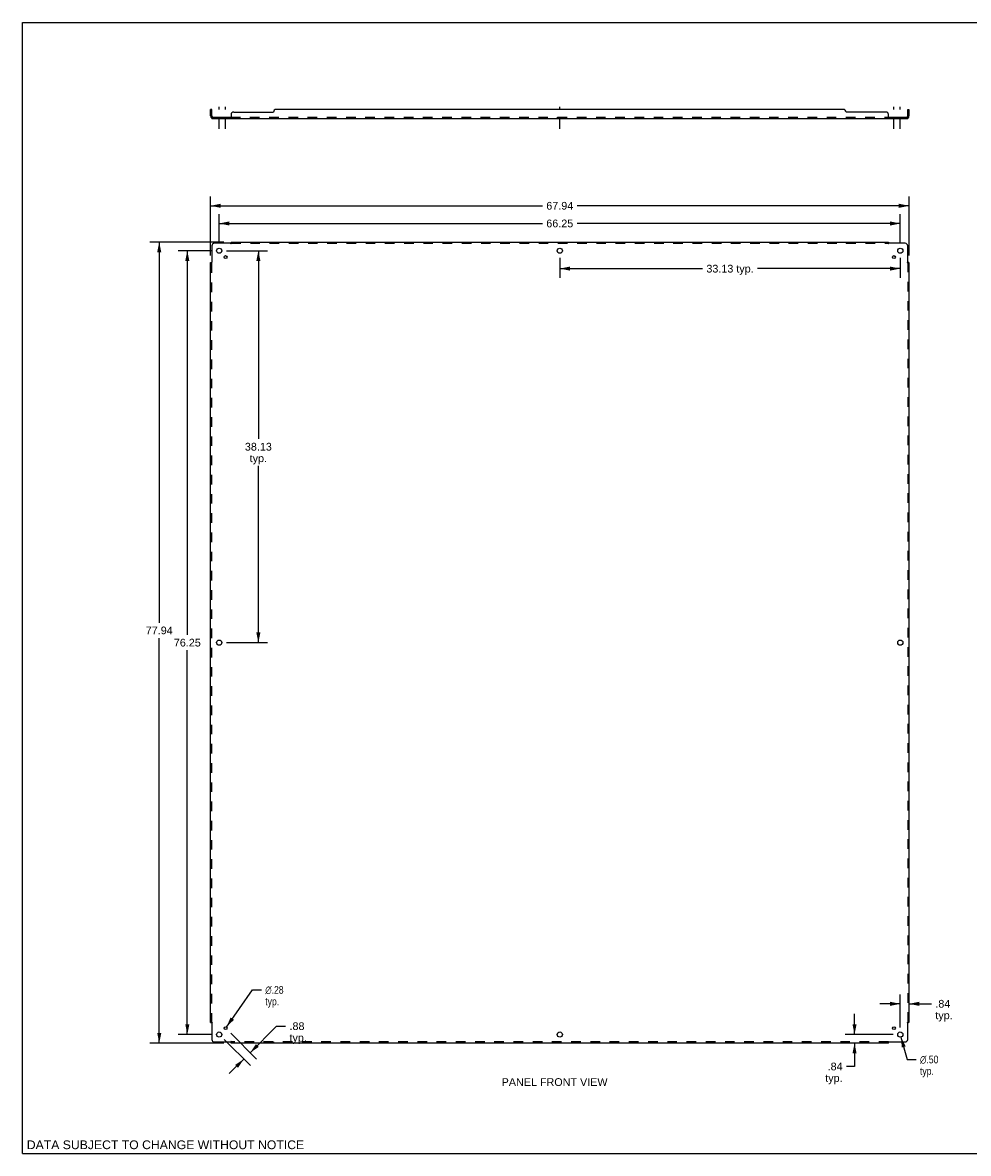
# Model space of a CAD drawing. Header units: inches. Extents: x 0 to 170, y 0 to 110.
# Tile 1 of 2: x 0 to 92, y 0 to 110. Entities that reach past the tile are written whole.
import ezdxf

# ---------------------------------------------------------------- set-up
doc = ezdxf.new("R2010")
doc.units = ezdxf.units.IN
doc.header["$LTSCALE"] = 9.35
doc.header["$MEASUREMENT"] = 0
doc.linetypes.add('DASHED', pattern=[0.2, 0.1, -0.1])
doc.linetypes.add('HIDDEN', pattern=[0.2, 0.1, -0.1])
doc.layers.get('0').update_dxf_attribs({"linetype": 'CONTINUOUS'})
for name, color, linetype in [('21_WIDE_OR_GREATER', 7, 'CONTINUOUS'), ('DEFAULT_2', 8, 'HIDDEN'), ('DIMENSIONS', 7, 'CONTINUOUS')]:
    doc.layers.add(name, color=color, linetype=linetype)
doc.styles.get("Standard").update_dxf_attribs({"font": 'arial.ttf'})
doc.styles.add('TEXTSTYLE_1', font='gdt', dxfattribs={"width": 0.8})
doc.dimstyles.new('DIMSTYLE_1', dxfattribs={"dimtxt": 0.75, "dimasz": 1, "dimexe": 0.09, "dimexo": 0.07, "dimgap": 0.0375, "dimtad": 0, "dimtih": 1, "dimtoh": 1, "dimzin": 4, "dimdsep": 46, "dimtxsty": 'Standard', "dimblk": '_FILLED', "dimblk1": '_FILLED', "dimblk2": '_FILLED', "dimcen": 0.09, "dimadec": 3, "dimazin": 1, "dimtfac": 1, "dimtdec": 3, "dimtofl": 0, "dimtmove": 0, "dimatfit": 3, "dimldrblk": '_FILLED', "dimfxl": 0, "dimtolj": 1, "dimtzin": 4, "dimarcsym": 0})
doc.dimstyles.new('DIMSTYLE_2', dxfattribs={"dimtxt": 0.75, "dimasz": 1, "dimexe": 0.09, "dimexo": 0.07, "dimgap": 0.09, "dimtad": 0, "dimtih": 1, "dimtoh": 1, "dimzin": 4, "dimdsep": 46, "dimtxsty": 'Standard', "dimblk": '_FILLED', "dimblk1": '_FILLED', "dimblk2": '_FILLED', "dimcen": 0.09, "dimadec": 3, "dimazin": 1, "dimtfac": 1, "dimtdec": 3, "dimtofl": 0, "dimtmove": 0, "dimatfit": 1, "dimldrblk": '_FILLED', "dimfxl": 0, "dimtolj": 1, "dimtzin": 4, "dimarcsym": 0})

# ---------------------------------------------------------------- blocks, each defined once
blk = doc.blocks.new('_FILLED')
at = {"color": 0, "linetype": 'ByBlock'}
blk.add_solid([(0, 0), (-1, 0.2), (-1, -0.2)], dxfattribs=at)
blk = doc.blocks.new('*D1')
at = {"layer": 'DIMENSIONS', "color": 2, "linetype": 'Continuous'}
for p, q in [((19.82, 87.81), (23.83, 87.81)), ((22.93, 87.81), (22.93, 69.5)), ((22.93, 49.69), (22.93, 66.87)), ((19.82, 49.69), (23.83, 49.69))]:
    blk.add_line(p, q, dxfattribs=at)
for p, rotation in [((22.93, 87.81), 90), ((22.93, 49.69), 270)]:
    blk.add_blockref('_FILLED', p, dxfattribs=dict(at, rotation=rotation))
at = {"layer": 'DIMENSIONS', "color": 2, "linetype": 'Continuous', "insert": (22.93, 69.12), "char_height": 0.75, "width": 2.6208, "attachment_point": 2, "line_spacing_factor": 0.9}
blk.add_mtext('38.13\\Ptyp.', dxfattribs=at)
blk = doc.blocks.new('*D2')
at = {"layer": 'DIMENSIONS', "color": 2, "linetype": 'Continuous'}
for p, q in [((52.25, 87.11), (52.25, 85.17)), ((85.37, 87.11), (85.37, 85.17)), ((52.25, 86.07), (66.14, 86.07)), ((85.37, 86.07), (71.48, 86.07))]:
    blk.add_line(p, q, dxfattribs=at)
at = {"layer": 'DIMENSIONS', "color": 2, "linetype": 'Continuous', "rotation": 180}
blk.add_blockref('_FILLED', (52.25, 86.07), dxfattribs=at)
at = {"layer": 'DIMENSIONS', "color": 2, "linetype": 'Continuous'}
blk.add_blockref('_FILLED', (85.37, 86.07), dxfattribs=at)
at = {"layer": 'DIMENSIONS', "color": 2, "linetype": 'Continuous', "insert": (68.81, 86.44), "char_height": 0.75, "width": 4.5976, "attachment_point": 2, "line_spacing_factor": 0.9}
blk.add_mtext('33.13 typ.', dxfattribs=at)
blk = doc.blocks.new('*D3')
at = {"layer": 'DIMENSIONS', "color": 2, "linetype": 'Continuous'}
for p, q in [((19.12, 88.51), (19.12, 91.36)), ((85.37, 88.51), (85.37, 91.36)), ((19.12, 90.46), (50.56, 90.46)), ((85.37, 90.46), (53.93, 90.46))]:
    blk.add_line(p, q, dxfattribs=at)
at = {"layer": 'DIMENSIONS', "color": 2, "linetype": 'Continuous', "rotation": 180}
blk.add_blockref('_FILLED', (19.12, 90.46), dxfattribs=at)
at = {"layer": 'DIMENSIONS', "color": 2, "linetype": 'Continuous'}
blk.add_blockref('_FILLED', (85.37, 90.46), dxfattribs=at)
at = {"layer": 'DIMENSIONS', "color": 2, "linetype": 'Continuous', "insert": (52.25, 90.84), "char_height": 0.75, "width": 2.6208, "attachment_point": 2, "line_spacing_factor": 0.9}
blk.add_mtext('66.25', dxfattribs=at)
blk = doc.blocks.new('*D4')
at = {"layer": 'DIMENSIONS', "color": 2, "linetype": 'Continuous'}
for p, q in [((18.28, 87.35), (18.28, 93.08)), ((86.22, 87.35), (86.22, 93.08)), ((18.28, 92.18), (50.56, 92.18)), ((86.22, 92.18), (53.93, 92.18))]:
    blk.add_line(p, q, dxfattribs=at)
at = {"layer": 'DIMENSIONS', "color": 2, "linetype": 'Continuous', "rotation": 180}
blk.add_blockref('_FILLED', (18.28, 92.18), dxfattribs=at)
at = {"layer": 'DIMENSIONS', "color": 2, "linetype": 'Continuous'}
blk.add_blockref('_FILLED', (86.22, 92.18), dxfattribs=at)
at = {"layer": 'DIMENSIONS', "color": 2, "linetype": 'Continuous', "insert": (52.25, 92.56), "char_height": 0.75, "width": 2.6208, "attachment_point": 2, "line_spacing_factor": 0.9}
blk.add_mtext('67.94', dxfattribs=at)
blk = doc.blocks.new('*D5')
at = {"layer": 'DIMENSIONS', "color": 2, "linetype": 'Continuous'}
for p, q in [((18.42, 87.81), (15.12, 87.81)), ((16.02, 87.81), (16.02, 50.44)), ((16.02, 11.56), (16.02, 48.94)), ((18.42, 11.56), (15.12, 11.56))]:
    blk.add_line(p, q, dxfattribs=at)
for p, rotation in [((16.02, 87.81), 90), ((16.02, 11.56), 270)]:
    blk.add_blockref('_FILLED', p, dxfattribs=dict(at, rotation=rotation))
at = {"layer": 'DIMENSIONS', "color": 2, "linetype": 'Continuous', "insert": (16.02, 50.06), "char_height": 0.75, "width": 2.6208, "attachment_point": 2, "line_spacing_factor": 0.9}
blk.add_mtext('76.25', dxfattribs=at)
blk = doc.blocks.new('*D6')
at = {"layer": '21_WIDE_OR_GREATER', "color": 2, "linetype": 'Continuous'}
for p, q in [((19.58, 88.65), (12.39, 88.65)), ((13.29, 88.65), (13.29, 51.62)), ((13.29, 10.72), (13.29, 50.12)), ((19.58, 10.72), (12.39, 10.72))]:
    blk.add_line(p, q, dxfattribs=at)
for p, rotation in [((13.29, 88.65), 90), ((13.29, 10.72), 270)]:
    blk.add_blockref('_FILLED', p, dxfattribs=dict(at, rotation=rotation))
at = {"layer": '21_WIDE_OR_GREATER', "color": 2, "linetype": 'Continuous', "insert": (13.29, 51.25), "char_height": 0.75, "width": 2.6208, "attachment_point": 2, "line_spacing_factor": 0.9}
blk.add_mtext('77.94', dxfattribs=at)
blk = doc.blocks.new('*D7')
at = {"layer": 'DIMENSIONS', "color": 2, "linetype": 'Continuous'}
for p, q in [((19.82, 12.29), (22.35, 15.91)), ((22.35, 15.91), (23.22, 15.91))]:
    blk.add_line(p, q, dxfattribs=at)
at = {"layer": 'DIMENSIONS', "color": 2, "linetype": 'Continuous', "rotation": 235.0552092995}
blk.add_blockref('_FILLED', (19.82, 12.29), dxfattribs=at)
at = {"layer": 'DIMENSIONS', "color": 2, "linetype": 'Continuous', "insert": (23.6, 16.28), "char_height": 0.75, "width": 2.4554, "attachment_point": 1, "line_spacing_factor": 0.9, "style": 'TEXTSTYLE_1'}
blk.add_mtext('{\\fgdt;n}\\fArial;.28\\Ptyp.', dxfattribs=at)
blk = doc.blocks.new('*D8')
at = {"layer": 'DIMENSIONS', "color": 2, "linetype": 'Continuous'}
for p, q in [((22.13, 9.79), (24.71, 12.38)), ((24.71, 12.38), (25.58, 12.38)), ((19.62, 11.07), (22.15, 8.54)), ((20.24, 11.68), (22.76, 9.16)), ((21.51, 9.17), (20.09, 7.76))]:
    blk.add_line(p, q, dxfattribs=at)
for p, rotation in [((22.13, 9.79), 225), ((21.51, 9.17), 45)]:
    blk.add_blockref('_FILLED', p, dxfattribs=dict(at, rotation=rotation))
at = {"layer": 'DIMENSIONS', "color": 2, "linetype": 'Continuous', "insert": (25.96, 12.75), "char_height": 0.75, "width": 1.6868, "attachment_point": 1, "line_spacing_factor": 0.9}
blk.add_mtext('.88\\Ptyp.', dxfattribs=at)
blk = doc.blocks.new('*D9')
at = {"layer": 'DIMENSIONS', "color": 2, "linetype": 'Continuous'}
for p, q in [((85.44, 11.32), (86.04, 9.14)), ((86.04, 9.14), (86.92, 9.14))]:
    blk.add_line(p, q, dxfattribs=at)
at = {"layer": 'DIMENSIONS', "color": 2, "linetype": 'Continuous', "rotation": 105.3870914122}
blk.add_blockref('_FILLED', (85.44, 11.32), dxfattribs=at)
at = {"layer": 'DIMENSIONS', "color": 2, "linetype": 'Continuous', "insert": (87.29, 9.51), "char_height": 0.75, "width": 2.4554, "attachment_point": 1, "line_spacing_factor": 0.9, "style": 'TEXTSTYLE_1'}
blk.add_mtext('{\\fgdt;n}\\fArial;.50\\Ptyp.', dxfattribs=at)
blk = doc.blocks.new('*D10')
at = {"layer": '21_WIDE_OR_GREATER', "color": 2, "linetype": 'Continuous'}
for p, q in [((80.92, 11.56), (80.92, 13.56)), ((84.67, 11.56), (80.02, 11.56)), ((80.92, 10.72), (80.92, 8.45)), ((80.92, 8.45), (80.13, 8.45))]:
    blk.add_line(p, q, dxfattribs=at)
for p, rotation in [((80.92, 11.56), 270), ((80.92, 10.72), 90)]:
    blk.add_blockref('_FILLED', p, dxfattribs=dict(at, rotation=rotation))
at = {"layer": '21_WIDE_OR_GREATER', "color": 2, "linetype": 'Continuous', "insert": (79.76, 8.83), "char_height": 0.75, "width": 1.6868, "attachment_point": 3, "line_spacing_factor": 0.9}
blk.add_mtext('.84\\Ptyp.', dxfattribs=at)
blk = doc.blocks.new('*D11')
at = {"layer": 'DIMENSIONS', "color": 2, "linetype": 'Continuous'}
for p, q in [((85.37, 12.26), (85.37, 15.45)), ((85.37, 14.55), (83.37, 14.55)), ((86.22, 14.55), (88.4, 14.55))]:
    blk.add_line(p, q, dxfattribs=at)
blk.add_blockref('_FILLED', (85.37, 14.55), dxfattribs=at)
at = {"layer": 'DIMENSIONS', "color": 2, "linetype": 'Continuous', "rotation": 180}
blk.add_blockref('_FILLED', (86.22, 14.55), dxfattribs=at)
at = {"layer": 'DIMENSIONS', "color": 2, "linetype": 'Continuous', "insert": (88.78, 14.93), "char_height": 0.75, "width": 1.6868, "attachment_point": 1, "line_spacing_factor": 0.9}
blk.add_mtext('.84\\Ptyp.', dxfattribs=at)

msp = doc.modelspace()

# ---------------------------------------------------------------- linework, layer by layer
at = {"color": 7, "linetype": 'Continuous'}
for p, q in [((0, 0), (0, 110)), ((0, 110), (170, 110)), ((18.405, 101.554), (18.28, 101.554)), ((18.405, 101.304), (18.28, 101.304)), ((18.405, 100.916), (18.405, 101.554)), ((86.092, 101.554), (86.217, 101.554)), ((86.092, 100.916), (86.092, 101.554)), ((86.092, 101.304), (86.217, 101.304)), ((18.366, 100.733), (18.405, 100.779)), ((18.405, 100.804), (18.405, 100.679)), ((18.405, 100.804), (20.244, 100.804)), ((20.244, 100.804), (20.244, 100.679)), ((84.253, 100.804), (86.092, 100.804)), ((84.253, 100.804), (84.253, 100.679)), ((86.092, 100.804), (86.092, 100.679)), ((86.131, 100.733), (86.092, 100.779)), ((0, 0), (170, 0))]:
    msp.add_line(p, q, dxfattribs=at)
at = {"color": 3, "linetype": 'Continuous'}
for p, q in [((18.28, 100.916), (18.28, 101.554)), ((20.53, 101.304), (24.405, 101.304)), ((79.842, 101.554), (24.655, 101.554)), ((83.967, 101.304), (80.092, 101.304)), ((86.217, 101.554), (86.217, 100.916)), ((18.405, 100.679), (86.092, 100.679)), ((20.28, 101.054), (20.28, 100.733)), ((84.217, 100.733), (84.217, 101.054)), ((18.405, 88.279), (18.405, 86.69)), ((20.244, 88.529), (18.655, 88.529)), ((20.263, 88.548), (20.256, 88.541)), ((20.28, 88.654), (20.28, 88.568)), ((20.28, 88.654), (84.217, 88.654)), ((84.217, 88.654), (84.217, 88.568)), ((85.842, 88.529), (84.253, 88.529)), ((86.092, 86.69), (86.092, 88.279)), ((18.28, 12.717), (18.28, 86.654)), ((18.28, 86.654), (18.366, 86.654)), ((86.111, 86.671), (86.104, 86.678)), ((86.217, 86.654), (86.131, 86.654)), ((86.217, 86.654), (86.217, 12.717)), ((18.28, 12.717), (18.366, 12.717)), ((18.386, 12.7), (18.393, 12.693)), ((18.405, 12.681), (18.405, 11.092)), ((86.092, 11.092), (86.092, 12.681)), ((86.217, 12.717), (86.131, 12.717)), ((18.655, 10.842), (20.244, 10.842)), ((20.28, 10.717), (20.28, 10.803)), ((84.217, 10.717), (20.28, 10.717)), ((84.217, 10.717), (84.217, 10.803)), ((84.234, 10.823), (84.242, 10.83)), ((84.253, 10.842), (85.842, 10.842))]:
    msp.add_line(p, q, dxfattribs=at)
at = {"color": 2, "linetype": 'DASHED'}
for p, q in [((19.124, 99.679), (19.124, 101.804)), ((19.742, 99.679), (19.742, 101.804)), ((52.249, 99.679), (52.249, 101.804)), ((84.755, 99.679), (84.755, 101.804)), ((85.374, 99.679), (85.374, 101.804))]:
    msp.add_line(p, q, dxfattribs=at)
at = {"color": 3, "linetype": 'Continuous'}
for points in [[(18.366, 100.733), (18.369, 100.73), (18.371, 100.728), (18.373, 100.725), (18.375, 100.721), (18.377, 100.717), (18.379, 100.713), (18.381, 100.709)], [(18.381, 100.709), (18.384, 100.702), (18.386, 100.698), (18.388, 100.694), (18.389, 100.691), (18.391, 100.688), (18.393, 100.685), (18.395, 100.683), (18.397, 100.681), (18.399, 100.68), (18.401, 100.679), (18.403, 100.679), (18.405, 100.679)], [(20.266, 100.705), (20.264, 100.702), (20.263, 100.698), (20.261, 100.694), (20.259, 100.691), (20.258, 100.688), (20.256, 100.685), (20.254, 100.683), (20.252, 100.681), (20.25, 100.68), (20.248, 100.679), (20.246, 100.679), (20.244, 100.679)], [(20.28, 100.733), (20.278, 100.73), (20.276, 100.728), (20.275, 100.725), (20.273, 100.721), (20.271, 100.717), (20.269, 100.713), (20.266, 100.705)], [(84.217, 100.733), (84.219, 100.73), (84.221, 100.728), (84.223, 100.725), (84.224, 100.721), (84.226, 100.717), (84.228, 100.713)], [(84.228, 100.713), (84.231, 100.705), (84.233, 100.702), (84.234, 100.698), (84.236, 100.694), (84.238, 100.691), (84.24, 100.688), (84.242, 100.685), (84.244, 100.683), (84.246, 100.681), (84.247, 100.68), (84.249, 100.679), (84.251, 100.679), (84.253, 100.679)], [(86.113, 100.702), (86.111, 100.698), (86.109, 100.694), (86.108, 100.691), (86.106, 100.688), (86.104, 100.685), (86.102, 100.683), (86.1, 100.681), (86.098, 100.68), (86.096, 100.679), (86.094, 100.679), (86.092, 100.679)], [(86.131, 100.733), (86.128, 100.73), (86.126, 100.728), (86.124, 100.725), (86.122, 100.721), (86.12, 100.717), (86.118, 100.713), (86.116, 100.709), (86.113, 100.702)], [(20.256, 88.541), (20.254, 88.539), (20.252, 88.537), (20.25, 88.535), (20.248, 88.533), (20.246, 88.531), (20.244, 88.529)], [(20.28, 88.568), (20.278, 88.565), (20.276, 88.563), (20.275, 88.561), (20.273, 88.559), (20.271, 88.557), (20.269, 88.555), (20.268, 88.553), (20.266, 88.551), (20.264, 88.55), (20.263, 88.548)], [(84.217, 88.568), (84.219, 88.565), (84.221, 88.563), (84.223, 88.561), (84.224, 88.559), (84.226, 88.557), (84.228, 88.555), (84.229, 88.553), (84.231, 88.551), (84.233, 88.55), (84.234, 88.548), (84.24, 88.543)], [(84.24, 88.543), (84.242, 88.541), (84.244, 88.539), (84.246, 88.537), (84.247, 88.535), (84.249, 88.533), (84.251, 88.531), (84.253, 88.529)], [(18.366, 86.654), (18.369, 86.656), (18.371, 86.658), (18.373, 86.66), (18.375, 86.661), (18.377, 86.663), (18.379, 86.665), (18.381, 86.666), (18.383, 86.668), (18.384, 86.67), (18.386, 86.671), (18.391, 86.676)], [(18.391, 86.676), (18.393, 86.678), (18.395, 86.68), (18.397, 86.682), (18.399, 86.684), (18.401, 86.686), (18.403, 86.688), (18.405, 86.69)], [(86.104, 86.678), (86.102, 86.68), (86.1, 86.682), (86.098, 86.684), (86.096, 86.686), (86.094, 86.688), (86.092, 86.69)], [(86.131, 86.654), (86.128, 86.656), (86.126, 86.658), (86.124, 86.66), (86.122, 86.661), (86.12, 86.663), (86.118, 86.665), (86.116, 86.666), (86.114, 86.668), (86.113, 86.67), (86.111, 86.671)], [(18.366, 12.717), (18.369, 12.715), (18.371, 12.713), (18.373, 12.711), (18.375, 12.71), (18.377, 12.708), (18.379, 12.706), (18.381, 12.705), (18.383, 12.703), (18.384, 12.701), (18.386, 12.7)], [(18.393, 12.693), (18.395, 12.69), (18.397, 12.688), (18.399, 12.687), (18.401, 12.685), (18.403, 12.683), (18.405, 12.681)], [(86.106, 12.694), (86.104, 12.693), (86.102, 12.69), (86.1, 12.688), (86.098, 12.687), (86.096, 12.685), (86.094, 12.683), (86.092, 12.681)], [(86.131, 12.717), (86.128, 12.715), (86.126, 12.713), (86.124, 12.711), (86.122, 12.71), (86.12, 12.708), (86.118, 12.706), (86.116, 12.705), (86.114, 12.703), (86.113, 12.701), (86.111, 12.7), (86.106, 12.694)], [(20.258, 10.828), (20.256, 10.83), (20.254, 10.832), (20.252, 10.834), (20.25, 10.836), (20.248, 10.838), (20.246, 10.84), (20.244, 10.842)], [(20.28, 10.803), (20.278, 10.806), (20.276, 10.808), (20.275, 10.81), (20.273, 10.812), (20.271, 10.814), (20.269, 10.816), (20.268, 10.818), (20.266, 10.82), (20.264, 10.821), (20.263, 10.823), (20.258, 10.828)], [(84.217, 10.803), (84.219, 10.806), (84.221, 10.808), (84.223, 10.81), (84.224, 10.812), (84.226, 10.814), (84.228, 10.816), (84.229, 10.818), (84.231, 10.82), (84.233, 10.821), (84.234, 10.823)], [(84.242, 10.83), (84.244, 10.832), (84.246, 10.834), (84.247, 10.836), (84.249, 10.838), (84.251, 10.84), (84.253, 10.842)]]:
    msp.add_lwpolyline(points, dxfattribs=at)
at = {"color": 7, "linetype": 'Continuous'}
for points in [[(18.416, 100.808), (18.413, 100.806), (18.411, 100.805), (18.409, 100.804), (18.407, 100.804)], [(18.428, 100.818), (18.426, 100.816), (18.424, 100.814), (18.421, 100.812), (18.419, 100.81), (18.416, 100.808)], [(18.446, 100.829), (18.445, 100.83), (18.444, 100.83), (18.443, 100.83), (18.442, 100.829), (18.441, 100.829), (18.439, 100.828), (18.438, 100.827), (18.436, 100.825), (18.434, 100.824), (18.432, 100.822), (18.428, 100.818)], [(20.257, 100.814), (20.256, 100.812), (20.254, 100.81), (20.252, 100.808), (20.251, 100.806), (20.249, 100.805), (20.248, 100.804), (20.246, 100.804), (20.244, 100.804)], [(20.28, 100.829), (20.278, 100.83), (20.276, 100.83), (20.274, 100.83), (20.272, 100.829), (20.271, 100.829), (20.269, 100.828), (20.267, 100.827), (20.266, 100.825), (20.264, 100.824), (20.263, 100.822), (20.261, 100.82), (20.26, 100.818), (20.257, 100.814)], [(84.217, 100.829), (84.219, 100.83), (84.221, 100.83), (84.223, 100.83), (84.225, 100.829), (84.226, 100.829), (84.228, 100.828), (84.23, 100.827), (84.231, 100.825), (84.233, 100.824), (84.234, 100.822), (84.236, 100.82), (84.237, 100.818)], [(84.237, 100.818), (84.24, 100.814), (84.242, 100.812), (84.243, 100.81), (84.245, 100.808), (84.246, 100.806), (84.248, 100.805), (84.249, 100.804), (84.251, 100.804), (84.253, 100.804)], [(86.051, 100.829), (86.052, 100.83), (86.053, 100.83), (86.054, 100.83), (86.055, 100.829), (86.056, 100.829), (86.058, 100.828), (86.059, 100.827), (86.061, 100.825), (86.063, 100.824), (86.065, 100.822)], [(86.065, 100.822), (86.069, 100.818), (86.071, 100.816), (86.074, 100.814), (86.076, 100.812), (86.079, 100.81), (86.081, 100.808)], [(86.081, 100.808), (86.084, 100.806), (86.086, 100.805), (86.088, 100.804), (86.09, 100.804)]]:
    msp.add_lwpolyline(points, dxfattribs=at)
at = {"color": 3, "linetype": 'Continuous'}
for centre, radius in [((19.124, 87.81), 0.25), ((52.249, 87.81), 0.25), ((85.374, 87.81), 0.25), ((19.742, 87.192), 0.141), ((84.755, 87.192), 0.141), ((19.124, 49.685), 0.25), ((85.374, 49.685), 0.25), ((19.742, 12.179), 0.141), ((84.755, 12.179), 0.141), ((19.124, 11.56), 0.25), ((52.249, 11.56), 0.25), ((85.374, 11.56), 0.25)]:
    msp.add_circle(centre, radius, dxfattribs=at)
for centre, radius, start, end in [((20.53, 101.054), 0.25, 90, 180), ((24.655, 101.304), 0.25, 90, 180), ((79.842, 101.304), 0.25, 0, 90), ((83.967, 101.054), 0.25, 0, 90), ((18.517, 100.916), 0.237, 180, 230.56585), ((85.98, 100.916), 0.237, 309.43415, 360), ((18.655, 88.279), 0.25, 90, 180), ((85.842, 88.279), 0.25, 0, 90), ((18.655, 11.092), 0.25, 180, 270), ((85.842, 11.092), 0.25, 270, 360)]:
    msp.add_arc(centre, radius, start, end, dxfattribs=at)
at = {"color": 7, "linetype": 'Continuous'}
for centre, start, end in [((18.517, 100.916), 180, 270), ((85.98, 100.916), 270, 360)]:
    msp.add_arc(centre, 0.112, start, end, dxfattribs=at)
at = {"layer": 'DEFAULT_2', "color": 8, "linetype": 'HIDDEN'}
for p, q in [((18.405, 100.779), (18.446, 100.829)), ((18.407, 100.804), (18.405, 100.804)), ((18.874, 100.804), (18.874, 100.679)), ((19.374, 100.804), (19.374, 100.679)), ((19.602, 100.804), (19.602, 100.679)), ((19.883, 100.804), (19.883, 100.679)), ((20.244, 100.804), (84.253, 100.804)), ((20.248, 100.679), (20.246, 100.679)), ((20.252, 100.681), (20.25, 100.68)), ((51.999, 100.804), (51.999, 100.679)), ((52.499, 100.804), (52.499, 100.679)), ((84.614, 100.804), (84.614, 100.679)), ((84.895, 100.804), (84.895, 100.679)), ((85.124, 100.804), (85.124, 100.679)), ((85.624, 100.804), (85.624, 100.679)), ((86.092, 100.779), (86.051, 100.829)), ((86.09, 100.804), (86.092, 100.804)), ((20.28, 88.488), (20.28, 88.568)), ((20.28, 88.529), (84.217, 88.529)), ((24.405, 88.529), (24.405, 88.654)), ((80.092, 88.529), (80.092, 88.654)), ((84.217, 88.488), (84.217, 88.568)), ((18.366, 86.654), (18.446, 86.654)), ((18.405, 12.717), (18.405, 86.654)), ((86.051, 86.654), (86.131, 86.654)), ((86.092, 86.654), (86.092, 12.717)), ((18.405, 82.529), (18.28, 82.529)), ((86.092, 82.529), (86.217, 82.529)), ((18.405, 16.842), (18.28, 16.842)), ((86.092, 16.842), (86.217, 16.842)), ((18.366, 12.717), (18.446, 12.717)), ((86.051, 12.717), (86.131, 12.717)), ((20.28, 10.803), (20.28, 10.883)), ((84.217, 10.842), (20.28, 10.842)), ((24.405, 10.842), (24.405, 10.717)), ((80.092, 10.842), (80.092, 10.717)), ((84.217, 10.803), (84.217, 10.883))]:
    msp.add_line(p, q, dxfattribs=at)
for points in [[(18.405, 100.744), (18.405, 100.744), (18.405, 100.744), (18.405, 100.745), (18.405, 100.745), (18.405, 100.746), (18.405, 100.746), (18.405, 100.747), (18.405, 100.748), (18.405, 100.748), (18.405, 100.749), (18.406, 100.75), (18.406, 100.75), (18.406, 100.751), (18.406, 100.752), (18.406, 100.753), (18.406, 100.754), (18.407, 100.754), (18.407, 100.755), (18.407, 100.756), (18.407, 100.757), (18.407, 100.758), (18.407, 100.758), (18.408, 100.759), (18.408, 100.76), (18.408, 100.761), (18.408, 100.762), (18.409, 100.763), (18.409, 100.763), (18.409, 100.764), (18.409, 100.765), (18.41, 100.766), (18.41, 100.767), (18.41, 100.768), (18.41, 100.769), (18.411, 100.769), (18.411, 100.77), (18.411, 100.771), (18.412, 100.772), (18.412, 100.773), (18.412, 100.774), (18.413, 100.775), (18.413, 100.776), (18.413, 100.777), (18.414, 100.778), (18.414, 100.779), (18.414, 100.78), (18.415, 100.781), (18.415, 100.782), (18.416, 100.783), (18.416, 100.784), (18.416, 100.785), (18.417, 100.786), (18.417, 100.787), (18.418, 100.788), (18.418, 100.789), (18.419, 100.79), (18.419, 100.791), (18.419, 100.792), (18.42, 100.793), (18.42, 100.794), (18.421, 100.795), (18.421, 100.795), (18.421, 100.796), (18.422, 100.797), (18.422, 100.798), (18.423, 100.799), (18.423, 100.8), (18.424, 100.8), (18.424, 100.801), (18.424, 100.802), (18.425, 100.803), (18.425, 100.803), (18.426, 100.804), (18.426, 100.805), (18.426, 100.805), (18.427, 100.806), (18.427, 100.806), (18.427, 100.807), (18.428, 100.807), (18.428, 100.808), (18.428, 100.808)], [(18.405, 100.747), (18.405, 100.746), (18.405, 100.746), (18.405, 100.745), (18.405, 100.745), (18.405, 100.744), (18.405, 100.744), (18.405, 100.744), (18.405, 100.744)], [(18.428, 100.808), (18.428, 100.808), (18.428, 100.808), (18.428, 100.807), (18.427, 100.807), (18.427, 100.807), (18.427, 100.806), (18.426, 100.806), (18.426, 100.805), (18.426, 100.805), (18.425, 100.804), (18.425, 100.804)], [(84.225, 100.829), (84.226, 100.829), (84.228, 100.828)], [(84.247, 100.68), (84.249, 100.679), (84.251, 100.679)], [(86.072, 100.804), (86.072, 100.804), (86.071, 100.805), (86.071, 100.805), (86.071, 100.806), (86.07, 100.806), (86.07, 100.807), (86.07, 100.807), (86.07, 100.807), (86.069, 100.808), (86.069, 100.808)], [(86.069, 100.808), (86.069, 100.808), (86.069, 100.808), (86.069, 100.807), (86.07, 100.807), (86.07, 100.807), (86.07, 100.806), (86.071, 100.806), (86.071, 100.805), (86.071, 100.805), (86.072, 100.804), (86.072, 100.803), (86.072, 100.803), (86.073, 100.802), (86.073, 100.801), (86.073, 100.801), (86.074, 100.8), (86.074, 100.799), (86.075, 100.798), (86.075, 100.798), (86.075, 100.797), (86.076, 100.796), (86.076, 100.795), (86.076, 100.795), (86.077, 100.794), (86.077, 100.793), (86.078, 100.792), (86.078, 100.791), (86.078, 100.79), (86.079, 100.79), (86.079, 100.789), (86.08, 100.788), (86.08, 100.787), (86.08, 100.786), (86.081, 100.785), (86.081, 100.784), (86.082, 100.783), (86.082, 100.782), (86.082, 100.781), (86.083, 100.78), (86.083, 100.779), (86.083, 100.778), (86.084, 100.777), (86.084, 100.776), (86.085, 100.775), (86.085, 100.774), (86.085, 100.773), (86.086, 100.772), (86.086, 100.771), (86.086, 100.77), (86.087, 100.769), (86.087, 100.768), (86.087, 100.767), (86.088, 100.766), (86.088, 100.765), (86.088, 100.764), (86.088, 100.763), (86.089, 100.762), (86.089, 100.761), (86.089, 100.76), (86.09, 100.759), (86.09, 100.758), (86.09, 100.757), (86.09, 100.756), (86.09, 100.755), (86.091, 100.754), (86.091, 100.753), (86.091, 100.752), (86.091, 100.752), (86.091, 100.751), (86.091, 100.75), (86.092, 100.749), (86.092, 100.748), (86.092, 100.747), (86.092, 100.747), (86.092, 100.746), (86.092, 100.745), (86.092, 100.745), (86.092, 100.744), (86.092, 100.744)], [(86.092, 100.744), (86.092, 100.744), (86.092, 100.744), (86.092, 100.744), (86.092, 100.744), (86.092, 100.744), (86.092, 100.745), (86.092, 100.745), (86.092, 100.746), (86.092, 100.746), (86.092, 100.747)], [(20.254, 88.516), (20.252, 88.518), (20.251, 88.521), (20.249, 88.523), (20.248, 88.525), (20.246, 88.527), (20.244, 88.529)], [(20.28, 88.488), (20.278, 88.489), (20.276, 88.49), (20.274, 88.491), (20.272, 88.492), (20.271, 88.493), (20.269, 88.495), (20.267, 88.496), (20.266, 88.498), (20.264, 88.5), (20.263, 88.502), (20.261, 88.504), (20.26, 88.506), (20.258, 88.508), (20.257, 88.511), (20.254, 88.516)], [(84.217, 88.488), (84.219, 88.489), (84.221, 88.49), (84.223, 88.491), (84.225, 88.492), (84.226, 88.493), (84.228, 88.495), (84.23, 88.496), (84.231, 88.498), (84.233, 88.5), (84.234, 88.502), (84.236, 88.504), (84.237, 88.506), (84.239, 88.508), (84.24, 88.511)], [(84.24, 88.511), (84.243, 88.516), (84.245, 88.518), (84.246, 88.521), (84.248, 88.523), (84.249, 88.525), (84.251, 88.527), (84.253, 88.529)], [(18.424, 86.677), (18.419, 86.68), (18.416, 86.682), (18.413, 86.683), (18.411, 86.685), (18.409, 86.686), (18.407, 86.688), (18.405, 86.69)], [(18.446, 86.654), (18.445, 86.656), (18.444, 86.658), (18.443, 86.66), (18.442, 86.662), (18.441, 86.663), (18.439, 86.665), (18.438, 86.667), (18.436, 86.668), (18.434, 86.67), (18.432, 86.671), (18.43, 86.673), (18.428, 86.674), (18.426, 86.676), (18.424, 86.677)], [(86.051, 86.654), (86.052, 86.656), (86.053, 86.658), (86.054, 86.66), (86.055, 86.662), (86.056, 86.663), (86.058, 86.665), (86.059, 86.667), (86.061, 86.668), (86.063, 86.67), (86.065, 86.671), (86.067, 86.673), (86.069, 86.674), (86.071, 86.676), (86.074, 86.677), (86.079, 86.68)], [(86.079, 86.68), (86.081, 86.682), (86.084, 86.683), (86.086, 86.685), (86.088, 86.686), (86.09, 86.688), (86.092, 86.69)], [(18.419, 12.691), (18.416, 12.689), (18.413, 12.688), (18.411, 12.686), (18.409, 12.685), (18.407, 12.683), (18.405, 12.681)], [(18.446, 12.717), (18.445, 12.715), (18.444, 12.713), (18.443, 12.711), (18.442, 12.709), (18.441, 12.708), (18.439, 12.706), (18.438, 12.704), (18.436, 12.703), (18.434, 12.701), (18.432, 12.7), (18.43, 12.698), (18.428, 12.697), (18.426, 12.695), (18.424, 12.694), (18.419, 12.691)], [(86.051, 12.717), (86.052, 12.715), (86.053, 12.713), (86.054, 12.711), (86.055, 12.709), (86.056, 12.708), (86.058, 12.706), (86.059, 12.704), (86.061, 12.703), (86.063, 12.701), (86.065, 12.7), (86.067, 12.698), (86.069, 12.697), (86.071, 12.695), (86.074, 12.694)], [(86.074, 12.694), (86.079, 12.691), (86.081, 12.689), (86.084, 12.688), (86.086, 12.686), (86.088, 12.685), (86.09, 12.683), (86.092, 12.681)], [(20.257, 10.86), (20.254, 10.855), (20.252, 10.853), (20.251, 10.85), (20.249, 10.848), (20.248, 10.846), (20.246, 10.844), (20.244, 10.842)], [(20.28, 10.883), (20.278, 10.882), (20.276, 10.881), (20.274, 10.88), (20.272, 10.879), (20.271, 10.878), (20.269, 10.876), (20.267, 10.875), (20.266, 10.873), (20.264, 10.871), (20.263, 10.869), (20.261, 10.867), (20.26, 10.865), (20.258, 10.863), (20.257, 10.86)], [(84.217, 10.883), (84.219, 10.882), (84.221, 10.881), (84.223, 10.88), (84.225, 10.879), (84.226, 10.878), (84.228, 10.876), (84.23, 10.875), (84.231, 10.873), (84.233, 10.871), (84.234, 10.869), (84.236, 10.867), (84.237, 10.865), (84.239, 10.863), (84.24, 10.86), (84.243, 10.855)], [(84.243, 10.855), (84.245, 10.853), (84.246, 10.85), (84.248, 10.848), (84.249, 10.846), (84.251, 10.844), (84.253, 10.842)]]:
    msp.add_lwpolyline(points, dxfattribs=at)
for centre, start, end in [((18.517, 100.916), 230.56585, 270), ((85.98, 100.916), 270, 309.43415)]:
    msp.add_arc(centre, 0.237, start, end, dxfattribs=at)

# ---------------------------------------------------------------- texts
at = {"layer": 'DIMENSIONS', "color": 2, "linetype": 'Continuous', "attachment_point": 2, "line_spacing_factor": 0.9}
for s, insert, char_height, width in [('PANEL FRONT VIEW', (51.746, 7.312), 0.75, 10.28253), ('DATA SUBJECT TO CHANGE WITHOUT NOTICE', (13.897, 1.262), 0.85, 26.92825)]:
    msp.add_mtext(s, dxfattribs=dict(at, insert=insert, char_height=char_height, width=width))

# ---------------------------------------------------------------- dimensions: what is measured, and where the dimension line sits
at = {"layer": '21_WIDE_OR_GREATER', "color": 2, "linetype": 'Continuous'}
dim = msp.add_linear_dim(base=(13.294, 88.654), p1=(19.65, 10.717), p2=(19.65, 88.654), angle=90, dimstyle='DIMSTYLE_1', dxfattribs=at)
dim.commit()
dim.dimension.update_dxf_attribs({"geometry": '*D6', "text_midpoint": (13.294, 50.867), "dimtype": 160})
dim = msp.add_linear_dim(base=(80.925, 11.56), p1=(83.967, 10.717), p2=(84.744, 11.56), angle=90, text='<>\\Ptyp.', dimstyle='DIMSTYLE_1', dxfattribs=at)
dim.commit()
dim.dimension.update_dxf_attribs({"geometry": '*D10', "text_midpoint": (78.913, 7.892), "dimtype": 160})
at = {"layer": 'DIMENSIONS', "color": 2, "linetype": 'Continuous'}
dim = msp.add_linear_dim(base=(86.217, 92.182), p1=(18.28, 87.284), p2=(86.217, 87.284), dimstyle='DIMSTYLE_1', dxfattribs=at)
dim.commit()
dim.dimension.update_dxf_attribs({"geometry": '*D4', "text_midpoint": (52.243, 92.177), "dimtype": 160})
for base, p1, p2, angle, picture, middle in [((19.124, 90.464), (85.374, 88.44), (19.124, 88.44), 180, '*D3', (52.246, 90.46)), ((16.02, 11.56), (18.494, 87.81), (18.494, 11.56), 270, '*D5', (16.022, 49.681))]:
    dim = msp.add_linear_dim(base=base, p1=p1, p2=p2, angle=angle, dimstyle='DIMSTYLE_1', dxfattribs=at)
    dim.commit()
    dim.dimension.update_dxf_attribs({"geometry": picture, "text_midpoint": middle, "dimtype": 160})
for base, p1, p2, angle, text, picture, middle in [((22.929686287, 49.685479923), (19.753543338, 87.810479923), (19.753543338, 49.685479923), 270, '<>\\Ptyp.', '*D1', (22.929686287, 68.185479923)), ((52.248543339, 86.068460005), (85.373543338, 87.180479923), (52.248543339, 87.180479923), 180, '<> typ.', '*D2', (68.811043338, 86.068460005)), ((85.374, 14.555), (86.217, 12.967), (85.374, 12.19), 180, '<>\\Ptyp.', '*D11', (89.621, 13.992)), ((21.509, 9.175), (20.188, 11.734), (19.569, 11.115), 225, '<>\\Ptyp.', '*D8', (26.803, 11.813))]:
    dim = msp.add_linear_dim(base=base, p1=p1, p2=p2, angle=angle, text=text, dimstyle='DIMSTYLE_1', dxfattribs=at)
    dim.commit()
    dim.dimension.update_dxf_attribs({"geometry": picture, "text_midpoint": middle, "dimtype": 160})
for p1, p2, picture, middle in [((19.823, 12.294), (19.662, 12.064), '*D7', (24.825, 15.344)), ((85.44, 11.319), (85.307, 11.802), '*D9', (88.518, 8.575))]:
    dim = msp.add_diameter_dim_2p(p1=p1, p2=p2, text='%%c<>\\Ptyp.', dimstyle='DIMSTYLE_2', override={"dimpost": '<>'}, dxfattribs=at)
    dim.commit()
    dim.dimension.update_dxf_attribs({"geometry": picture, "text_midpoint": middle, "dimtype": 163})

doc.saveas('drawing.dxf')
